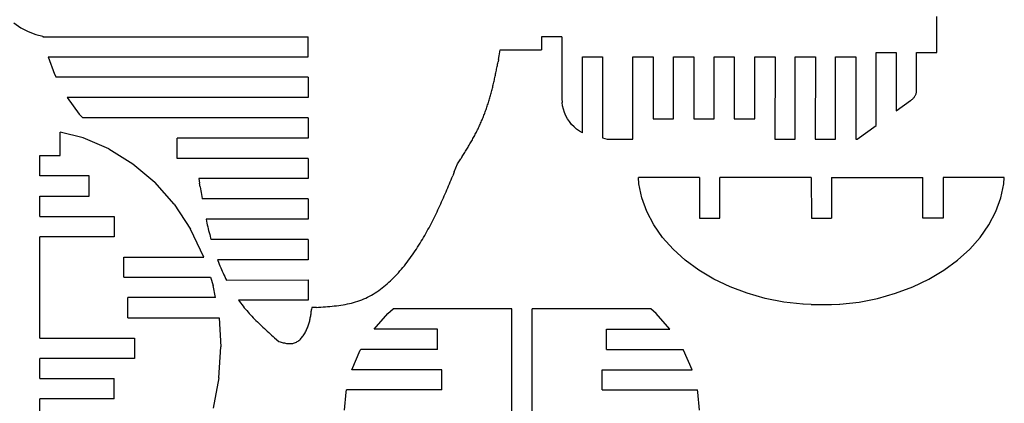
# Model space of a CAD drawing. Header units: inches. Extents: x -293 to 209, y -165 to 155.
# Tile 8 of 9: x 63 to 209, y -50 to 6. Entities that reach past the tile are written whole.
import ezdxf

# ---------------------------------------------------------------- set-up
doc = ezdxf.new("R2010")
doc.units = ezdxf.units.IN
doc.header["$MEASUREMENT"] = 0

msp = doc.modelspace()

# ---------------------------------------------------------------- linework, layer by layer
for p, q in [((62.51, 5.88), (63.55, 5.16)), ((198.99, 1.52), (198.99, 6.84)), ((63.55, 5.16), (64.63, 4.59)), ((64.63, 4.59), (65.75, 4.17)), ((65.75, 4.17), (66.77, 3.92)), ((66.77, 3.92), (66.78, 3.88)), ((66.78, 3.88), (66.79, 3.84)), ((66.79, 3.84), (106.05, 3.84)), ((106.05, 0.84), (106.05, 3.84)), ((140.55, 3.84), (140.55, 1.92)), ((143.55, 3.84), (140.55, 3.84)), ((143.55, 3.84), (143.55, -5.36)), ((134.26, 1.02), (134.43, 1.92)), ((134.43, 1.92), (140.55, 1.92)), ((190.01, 1.52), (193, 1.52)), ((190.01, -9.28), (190.01, 1.52)), ((193, 1.52), (193, -7.11)), ((196, 1.52), (198.99, 1.52)), ((196, -4.11), (196, 1.52)), ((67.59, 0.84), (68.53, -1.71)), ((67.59, 0.84), (106.05, 0.84)), ((134.07, -0.05), (134.1, 0.13)), ((134.17, 0.49), (134.1, 0.13)), ((134.17, 0.49), (134.26, 1.02)), ((146.57, 0.85), (149.56, 0.85)), ((146.59, -10.39), (146.57, 0.85)), ((149.56, 0.85), (149.56, -11.1)), ((154.05, 0.85), (157.05, 0.85)), ((154.05, -11.3), (154.05, 0.85)), ((157.05, 0.85), (157.05, -8.3)), ((160.05, 0.85), (163.04, 0.85)), ((160.05, -8.3), (160.05, 0.85)), ((163.04, 0.85), (163.04, -8.3)), ((166.04, 0.85), (169.04, 0.85)), ((166.04, -8.3), (166.04, 0.85)), ((169.04, 0.85), (169.04, -8.3)), ((172.08, 0.85), (175.07, 0.85)), ((172.08, -8.3), (172.08, 0.85)), ((175.07, 0.85), (175.05, -11.3)), ((178.05, 0.85), (181.04, 0.85)), ((178.05, -11.3), (178.05, 0.85)), ((181.04, 0.85), (181.02, -11.3)), ((184.01, 0.85), (187.01, 0.85)), ((184.01, -11.3), (184.01, 0.85)), ((187.01, 0.85), (186.99, -11.3)), ((133.79, -1.48), (133.82, -1.3)), ((133.82, -1.3), (133.86, -1.12)), ((133.86, -1.12), (133.89, -0.94)), ((133.89, -0.94), (133.93, -0.77)), ((133.93, -0.77), (133.96, -0.59)), ((133.96, -0.59), (134, -0.41)), ((134, -0.41), (134.03, -0.23)), ((134.03, -0.23), (134.07, -0.05)), ((68.53, -1.71), (68.77, -2.16)), ((106.05, -2.16), (68.77, -2.16)), ((106.05, -2.16), (106.05, -5.16)), ((133.44, -3.08), (133.48, -2.9)), ((133.48, -2.9), (133.52, -2.72)), ((133.52, -2.72), (133.56, -2.55)), ((133.56, -2.55), (133.6, -2.37)), ((133.6, -2.37), (133.64, -2.19)), ((133.64, -2.19), (133.68, -2.01)), ((133.68, -2.01), (133.71, -1.84)), ((133.71, -1.84), (133.75, -1.66)), ((133.75, -1.66), (133.79, -1.48)), ((133.08, -4.49), (133.13, -4.32)), ((133.13, -4.32), (133.18, -4.14)), ((133.18, -4.14), (133.22, -3.96)), ((133.22, -3.96), (133.27, -3.79)), ((133.27, -3.79), (133.31, -3.61)), ((133.31, -3.61), (133.35, -3.43)), ((133.35, -3.43), (133.4, -3.26)), ((133.4, -3.26), (133.44, -3.08)), ((195.97, -4.41), (195.98, -4.32)), ((195.98, -4.32), (195.99, -4.21)), ((195.99, -4.21), (196, -4.11)), ((70.41, -5.16), (72.17, -7.61)), ((106.05, -5.16), (70.41, -5.16)), ((132.68, -5.9), (132.73, -5.72)), ((132.73, -5.72), (132.78, -5.55)), ((132.78, -5.55), (132.84, -5.37)), ((132.84, -5.37), (132.89, -5.2)), ((132.89, -5.2), (132.94, -5.02)), ((132.94, -5.02), (132.99, -4.85)), ((132.99, -4.85), (133.04, -4.67)), ((133.04, -4.67), (133.08, -4.49)), ((143.55, -5.36), (143.57, -5.88)), ((193, -7.11), (195.09, -5.6)), ((195.09, -5.6), (195.19, -5.53)), ((195.19, -5.53), (195.29, -5.45)), ((195.29, -5.45), (195.38, -5.38)), ((195.38, -5.38), (195.47, -5.3)), ((195.47, -5.3), (195.55, -5.22)), ((195.55, -5.22), (195.62, -5.14)), ((195.62, -5.14), (195.68, -5.05)), ((195.68, -5.05), (195.74, -4.97)), ((195.74, -4.97), (195.8, -4.88)), ((195.8, -4.88), (195.84, -4.79)), ((195.84, -4.79), (195.88, -4.7)), ((195.88, -4.7), (195.92, -4.61)), ((195.92, -4.61), (195.95, -4.51)), ((195.95, -4.51), (195.97, -4.41)), ((132.15, -7.45), (132.21, -7.28)), ((132.21, -7.28), (132.27, -7.11)), ((132.27, -7.11), (132.33, -6.93)), ((132.33, -6.93), (132.39, -6.76)), ((132.39, -6.76), (132.45, -6.59)), ((132.45, -6.59), (132.51, -6.42)), ((132.51, -6.42), (132.57, -6.24)), ((132.57, -6.24), (132.62, -6.07)), ((132.62, -6.07), (132.68, -5.9)), ((143.64, -6.39), (143.57, -5.88)), ((143.76, -6.89), (143.64, -6.39)), ((143.92, -7.38), (143.76, -6.89)), ((72.17, -7.61), (72.7, -8.16)), ((106.05, -8.16), (72.7, -8.16)), ((106.05, -8.16), (106.05, -11.16)), ((131.61, -8.8), (131.68, -8.63)), ((131.68, -8.63), (131.75, -8.47)), ((131.75, -8.47), (131.82, -8.3)), ((131.82, -8.3), (131.89, -8.13)), ((131.89, -8.13), (131.95, -7.96)), ((131.95, -7.96), (132.02, -7.79)), ((132.02, -7.79), (132.08, -7.62)), ((132.08, -7.62), (132.15, -7.45)), ((144.12, -7.85), (143.92, -7.38)), ((144.37, -8.3), (144.12, -7.85)), ((144.65, -8.73), (144.37, -8.3)), ((144.98, -9.13), (144.65, -8.73)), ((157.05, -8.3), (160.05, -8.3)), ((163.04, -8.3), (166.04, -8.3)), ((169.04, -8.3), (172.08, -8.3)), ((130.91, -10.28), (130.99, -10.12)), ((130.99, -10.12), (131.07, -9.96)), ((131.07, -9.96), (131.15, -9.79)), ((131.15, -9.79), (131.23, -9.63)), ((131.23, -9.63), (131.31, -9.46)), ((131.31, -9.46), (131.38, -9.3)), ((131.38, -9.3), (131.46, -9.13)), ((131.46, -9.13), (131.53, -8.97)), ((131.53, -8.97), (131.61, -8.8)), ((145.34, -9.5), (144.98, -9.13)), ((145.73, -9.83), (145.34, -9.5)), ((146.15, -10.13), (145.73, -9.83)), ((146.59, -10.39), (146.15, -10.13)), ((187.22, -11.3), (190.01, -9.28)), ((72.74, -11.14), (69.35, -10.3)), ((69.35, -13.76), (69.35, -10.3)), ((76.53, -12.75), (72.74, -11.14)), ((86.64, -14.16), (86.64, -11.16)), ((106.05, -11.16), (86.64, -11.16)), ((130.13, -11.72), (130.22, -11.56)), ((130.22, -11.56), (130.31, -11.4)), ((130.31, -11.4), (130.4, -11.24)), ((130.4, -11.24), (130.49, -11.08)), ((130.49, -11.08), (130.57, -10.92)), ((130.57, -10.92), (130.66, -10.76)), ((130.66, -10.76), (130.74, -10.6)), ((130.74, -10.6), (130.83, -10.44)), ((130.83, -10.44), (130.91, -10.28)), ((149.56, -11.1), (150.22, -11.3)), ((150.22, -11.3), (154.05, -11.3)), ((175.05, -11.3), (178.05, -11.3)), ((181.02, -11.3), (184.01, -11.3)), ((186.99, -11.3), (187.22, -11.3)), ((76.53, -12.75), (80.09, -14.95)), ((129.29, -13.12), (129.38, -12.97)), ((129.38, -12.97), (129.48, -12.81)), ((129.48, -12.81), (129.57, -12.66)), ((129.57, -12.66), (129.67, -12.5)), ((129.67, -12.5), (129.76, -12.35)), ((129.76, -12.35), (129.85, -12.19)), ((129.85, -12.19), (129.95, -12.03)), ((129.95, -12.03), (130.04, -11.88)), ((130.04, -11.88), (130.13, -11.72)), ((66.35, -16.76), (66.35, -13.76)), ((66.35, -13.76), (69.35, -13.76)), ((106.05, -14.16), (86.64, -14.16)), ((106.05, -14.16), (106.05, -17.16)), ((128.12, -14.98), (128.61, -14.21)), ((128.8, -13.9), (128.61, -14.21)), ((128.8, -13.9), (128.9, -13.74)), ((128.9, -13.74), (129, -13.59)), ((129, -13.59), (129.1, -13.43)), ((129.1, -13.43), (129.19, -13.28)), ((129.19, -13.28), (129.29, -13.12)), ((80.09, -14.95), (83.33, -17.7)), ((127.64, -16.16), (128.12, -14.98)), ((73.65, -16.76), (66.35, -16.76)), ((73.65, -19.76), (73.65, -16.76)), ((106.05, -17.16), (89.85, -17.16)), ((89.85, -17.16), (89.95, -17.82)), ((127.03, -17.65), (127.15, -17.35)), ((127.15, -17.35), (127.27, -17.06)), ((127.27, -17.06), (127.4, -16.76)), ((127.64, -16.16), (127.4, -16.76)), ((154.94, -17.95), (154.88, -17.01)), ((163.92, -17.01), (154.88, -17.01)), ((163.92, -17.01), (163.92, -23.01)), ((180.42, -17.01), (166.92, -17.01)), ((166.92, -23.01), (166.92, -17.01)), ((180.42, -17.01), (180.44, -22.99)), ((183.42, -17.01), (183.41, -22.99)), ((183.42, -17.01), (196.92, -17.01)), ((196.92, -23.01), (196.92, -17.01)), ((199.92, -17.01), (199.92, -23.01)), ((208.97, -17.01), (199.92, -17.01)), ((208.9, -17.95), (208.97, -17.01)), ((86.19, -20.95), (83.33, -17.7)), ((90.04, -18.38), (89.95, -17.82)), ((90.04, -18.38), (90.09, -18.67)), ((90.09, -18.67), (90.14, -18.95)), ((126.41, -19.13), (126.53, -18.84)), ((126.53, -18.84), (126.66, -18.54)), ((126.66, -18.54), (126.78, -18.24)), ((126.78, -18.24), (126.91, -17.95)), ((126.91, -17.95), (127.03, -17.65)), ((155.39, -20.02), (154.94, -17.95)), ((208.46, -20.02), (208.9, -17.95)), ((66.35, -22.76), (66.35, -19.76)), ((66.35, -19.76), (73.65, -19.76)), ((90.14, -18.95), (90.18, -19.23)), ((90.18, -19.23), (90.23, -19.51)), ((90.23, -19.51), (90.28, -19.8)), ((90.28, -19.8), (90.33, -20.08)), ((90.33, -20.08), (90.34, -20.16)), ((106.05, -20.16), (90.34, -20.16)), ((106.05, -20.16), (106.05, -23.16)), ((125.76, -20.61), (125.89, -20.31)), ((125.89, -20.31), (126.02, -20.02)), ((126.02, -20.02), (126.15, -19.72)), ((126.15, -19.72), (126.28, -19.43)), ((126.28, -19.43), (126.41, -19.13)), ((156.13, -22.04), (155.39, -20.02)), ((207.72, -22.04), (208.46, -20.02)), ((86.19, -20.95), (88.61, -24.63)), ((125.08, -22.08), (125.22, -21.79)), ((125.22, -21.79), (125.36, -21.49)), ((125.36, -21.49), (125.49, -21.2)), ((125.49, -21.2), (125.63, -20.9)), ((125.63, -20.9), (125.76, -20.61)), ((66.35, -22.76), (77.35, -22.76)), ((77.35, -22.76), (77.35, -25.76)), ((106.05, -23.16), (90.92, -23.17)), ((90.92, -23.17), (90.99, -23.46)), ((124.36, -23.54), (124.51, -23.25)), ((124.51, -23.25), (124.65, -22.96)), ((124.65, -22.96), (124.8, -22.67)), ((124.8, -22.67), (124.94, -22.37)), ((124.94, -22.37), (125.08, -22.08)), ((157.15, -24), (156.13, -22.04)), ((163.92, -23.01), (166.92, -23.01)), ((180.44, -22.99), (183.41, -22.99)), ((199.92, -23.01), (196.92, -23.01)), ((206.7, -24), (207.72, -22.04)), ((90.59, -28.76), (88.61, -24.63)), ((90.99, -23.46), (91.05, -23.74)), ((91.05, -23.74), (91.11, -24.01)), ((91.11, -24.01), (91.18, -24.29)), ((91.18, -24.29), (91.24, -24.57)), ((91.24, -24.57), (91.31, -24.85)), ((123.58, -25), (123.74, -24.71)), ((123.74, -24.71), (123.9, -24.42)), ((123.9, -24.42), (124.05, -24.13)), ((124.05, -24.13), (124.21, -23.83)), ((124.21, -23.83), (124.36, -23.54)), ((158.44, -25.86), (157.15, -24)), ((205.4, -25.86), (206.7, -24)), ((66.35, -40.76), (66.35, -25.76)), ((77.35, -25.76), (66.35, -25.76)), ((91.31, -24.85), (91.38, -25.13)), ((91.38, -25.13), (91.46, -25.41)), ((91.46, -25.41), (91.53, -25.69)), ((91.53, -25.69), (91.6, -25.97)), ((91.6, -25.97), (91.66, -26.16)), ((106.05, -26.16), (91.66, -26.16)), ((106.05, -26.16), (106.05, -29.16)), ((122.75, -26.44), (122.92, -26.15)), ((122.92, -26.15), (123.09, -25.86)), ((123.09, -25.86), (123.26, -25.57)), ((123.26, -25.57), (123.42, -25.29)), ((123.42, -25.29), (123.58, -25)), ((160, -27.62), (158.44, -25.86)), ((203.85, -27.62), (205.4, -25.86)), ((121.84, -27.86), (122.03, -27.58)), ((122.03, -27.58), (122.21, -27.29)), ((122.21, -27.29), (122.39, -27.01)), ((122.39, -27.01), (122.57, -26.72)), ((122.57, -26.72), (122.75, -26.44)), ((161.79, -29.25), (160, -27.62)), ((202.06, -29.25), (203.85, -27.62)), ((78.75, -31.76), (78.75, -28.76)), ((78.75, -28.76), (90.59, -28.76)), ((120.87, -29.25), (121.07, -28.98)), ((121.07, -28.98), (121.27, -28.7)), ((121.27, -28.7), (121.46, -28.42)), ((121.46, -28.42), (121.65, -28.14)), ((121.65, -28.14), (121.84, -27.86)), ((92.63, -29.16), (92.67, -29.27)), ((106.05, -29.16), (92.63, -29.16)), ((92.67, -29.27), (92.77, -29.54)), ((92.77, -29.54), (92.88, -29.81)), ((92.88, -29.81), (92.98, -30.08)), ((92.98, -30.08), (93.09, -30.34)), ((93.09, -30.34), (93.21, -30.61)), ((119.82, -30.58), (120.03, -30.32)), ((120.03, -30.32), (120.25, -30.06)), ((120.25, -30.06), (120.46, -29.79)), ((120.46, -29.79), (120.66, -29.52)), ((120.66, -29.52), (120.87, -29.25)), ((163.8, -30.73), (161.79, -29.25)), ((200.04, -30.73), (202.06, -29.25)), ((78.75, -31.76), (91.57, -31.76)), ((91.57, -31.76), (91.97, -32.97)), ((93.21, -30.61), (93.32, -30.88)), ((93.32, -30.88), (93.44, -31.14)), ((93.44, -31.14), (93.56, -31.4)), ((93.56, -31.4), (93.68, -31.66)), ((93.68, -31.66), (93.81, -31.92)), ((93.81, -31.92), (93.94, -32.18)), ((118.45, -32.05), (118.69, -31.81)), ((118.69, -31.81), (118.92, -31.57)), ((118.92, -31.57), (119.15, -31.33)), ((119.15, -31.33), (119.38, -31.08)), ((119.38, -31.08), (119.6, -30.83)), ((119.6, -30.83), (119.82, -30.58)), ((166.02, -32.04), (163.8, -30.73)), ((197.83, -32.04), (200.04, -30.73)), ((92.31, -34.76), (91.97, -32.97)), ((93.94, -32.18), (106.05, -32.16)), ((106.05, -32.16), (106.05, -35.16)), ((116.72, -33.53), (116.98, -33.34)), ((116.98, -33.34), (117.23, -33.14)), ((117.23, -33.14), (117.48, -32.93)), ((117.48, -32.93), (117.73, -32.72)), ((117.73, -32.72), (117.97, -32.5)), ((117.97, -32.5), (118.22, -32.28)), ((118.22, -32.28), (118.45, -32.05)), ((168.41, -33.18), (166.02, -32.04)), ((170.95, -34.13), (168.41, -33.18)), ((192.9, -34.13), (195.44, -33.18)), ((195.44, -33.18), (197.83, -32.04)), ((92.31, -34.76), (79.35, -34.76)), ((79.35, -37.76), (79.35, -34.76)), ((114.24, -34.97), (114.53, -34.84)), ((114.53, -34.84), (114.82, -34.7)), ((114.82, -34.7), (115.1, -34.56)), ((115.1, -34.56), (115.38, -34.41)), ((115.38, -34.41), (115.65, -34.25)), ((115.65, -34.25), (115.92, -34.08)), ((115.92, -34.08), (116.19, -33.9)), ((116.19, -33.9), (116.46, -33.72)), ((116.46, -33.72), (116.72, -33.53)), ((173.61, -34.88), (170.95, -34.13)), ((176.36, -35.43), (173.61, -34.88)), ((187.49, -35.43), (190.24, -34.88)), ((190.24, -34.88), (192.9, -34.13)), ((95.71, -35.13), (95.73, -35.16)), ((95.73, -35.16), (95.88, -35.36)), ((106.05, -35.16), (95.73, -35.16)), ((95.88, -35.36), (96.05, -35.59)), ((96.05, -35.59), (96.22, -35.81)), ((96.22, -35.81), (96.4, -36.03)), ((96.4, -36.03), (96.58, -36.26)), ((96.58, -36.26), (96.76, -36.47)), ((106.57, -36.25), (106.53, -36.55)), ((107.24, -36.21), (106.57, -36.25)), ((107.24, -36.21), (107.57, -36.19)), ((107.57, -36.19), (107.91, -36.17)), ((107.91, -36.17), (108.24, -36.15)), ((108.24, -36.15), (108.57, -36.13)), ((108.57, -36.13), (108.9, -36.1)), ((108.9, -36.1), (109.23, -36.08)), ((109.23, -36.08), (109.56, -36.04)), ((109.56, -36.04), (109.89, -36.01)), ((109.89, -36.01), (110.22, -35.97)), ((110.22, -35.97), (110.54, -35.93)), ((110.54, -35.93), (110.86, -35.88)), ((110.86, -35.88), (111.18, -35.83)), ((111.18, -35.83), (111.5, -35.78)), ((111.5, -35.78), (111.82, -35.71)), ((111.82, -35.71), (112.13, -35.65)), ((112.13, -35.65), (112.44, -35.57)), ((112.44, -35.57), (112.75, -35.49)), ((112.75, -35.49), (113.05, -35.4)), ((113.05, -35.4), (113.36, -35.31)), ((113.36, -35.31), (113.66, -35.2)), ((113.66, -35.2), (113.95, -35.09)), ((113.95, -35.09), (114.24, -34.97)), ((179.18, -35.75), (176.36, -35.43)), ((179.25, -35.75), (179.18, -35.75)), ((180.42, -35.8), (179.25, -35.75)), ((180.42, -35.8), (183.42, -35.8)), ((183.42, -35.8), (184.59, -35.75)), ((184.59, -35.75), (184.67, -35.75)), ((184.67, -35.75), (187.49, -35.43)), ((79.35, -37.76), (92.85, -37.76)), ((92.85, -37.76), (93.12, -42.04)), ((96.76, -36.47), (96.95, -36.69)), ((96.95, -36.69), (97.13, -36.91)), ((97.13, -36.91), (97.32, -37.12)), ((97.32, -37.12), (97.52, -37.33)), ((97.52, -37.33), (97.71, -37.54)), ((97.71, -37.54), (97.91, -37.75)), ((97.91, -37.75), (98.11, -37.95)), ((106.31, -37.91), (106.34, -37.76)), ((106.34, -37.76), (106.37, -37.61)), ((106.37, -37.61), (106.4, -37.45)), ((106.4, -37.45), (106.42, -37.3)), ((106.42, -37.3), (106.45, -37.15)), ((106.45, -37.15), (106.47, -37)), ((106.47, -37), (106.49, -36.85)), ((106.49, -36.85), (106.51, -36.7)), ((106.51, -36.7), (106.53, -36.55)), ((115.78, -39.44), (117.8, -37.11)), ((117.8, -37.11), (118.58, -36.44)), ((136.15, -36.44), (118.58, -36.44)), ((136.15, -54.44), (136.15, -36.44)), ((139.15, -54.44), (139.15, -36.44)), ((156.71, -36.44), (139.15, -36.44)), ((157.49, -37.11), (156.71, -36.44)), ((159.51, -39.44), (157.49, -37.11)), ((98.11, -37.95), (98.31, -38.15)), ((98.31, -38.15), (98.51, -38.36)), ((98.51, -38.36), (98.72, -38.56)), ((98.72, -38.56), (98.93, -38.76)), ((98.93, -38.76), (99.13, -38.96)), ((99.13, -38.96), (99.34, -39.16)), ((99.34, -39.16), (99.55, -39.35)), ((105.85, -39.4), (105.92, -39.25)), ((105.92, -39.25), (105.97, -39.1)), ((105.97, -39.1), (106.03, -38.95)), ((106.03, -38.95), (106.08, -38.81)), ((106.08, -38.81), (106.12, -38.66)), ((106.12, -38.66), (106.17, -38.51)), ((106.17, -38.51), (106.21, -38.36)), ((106.21, -38.36), (106.25, -38.21)), ((106.25, -38.21), (106.28, -38.06)), ((106.28, -38.06), (106.31, -37.91)), ((66.35, -40.76), (80.35, -40.76)), ((80.35, -40.76), (80.35, -43.76)), ((99.55, -39.35), (99.77, -39.55)), ((99.77, -39.55), (99.98, -39.74)), ((99.98, -39.74), (100.19, -39.94)), ((100.19, -39.94), (100.41, -40.13)), ((100.41, -40.13), (100.62, -40.33)), ((100.62, -40.33), (100.84, -40.52)), ((100.84, -40.52), (101.05, -40.71)), ((101.05, -40.71), (101.7, -41.29)), ((104.99, -40.79), (105.1, -40.67)), ((105.1, -40.67), (105.2, -40.54)), ((105.2, -40.54), (105.3, -40.41)), ((105.3, -40.41), (105.39, -40.27)), ((105.39, -40.27), (105.48, -40.13)), ((105.48, -40.13), (105.56, -39.99)), ((105.56, -39.99), (105.64, -39.84)), ((105.64, -39.84), (105.72, -39.7)), ((105.72, -39.7), (105.79, -39.55)), ((105.79, -39.55), (105.85, -39.4)), ((125.15, -39.44), (115.78, -39.44)), ((125.15, -42.44), (125.15, -39.44)), ((150.15, -39.44), (159.51, -39.44)), ((150.15, -42.44), (150.15, -39.44)), ((92.83, -46.63), (93.12, -42.04)), ((101.7, -41.29), (101.87, -41.33)), ((101.87, -41.33), (102.03, -41.37)), ((102.03, -41.37), (102.19, -41.41)), ((102.19, -41.41), (102.35, -41.45)), ((102.35, -41.45), (102.51, -41.48)), ((102.51, -41.48), (102.67, -41.51)), ((102.67, -41.51), (102.83, -41.54)), ((102.83, -41.54), (102.99, -41.56)), ((102.99, -41.56), (103.14, -41.57)), ((103.14, -41.57), (103.29, -41.58)), ((103.29, -41.58), (103.44, -41.58)), ((103.44, -41.58), (103.59, -41.57)), ((103.59, -41.57), (103.74, -41.55)), ((103.74, -41.55), (103.88, -41.52)), ((103.88, -41.52), (104.02, -41.48)), ((104.02, -41.48), (104.15, -41.43)), ((104.15, -41.43), (104.28, -41.36)), ((104.28, -41.36), (104.41, -41.29)), ((104.41, -41.29), (104.54, -41.21)), ((104.54, -41.21), (104.66, -41.12)), ((104.66, -41.12), (104.77, -41.01)), ((104.77, -41.01), (104.89, -40.91)), ((104.89, -40.91), (104.99, -40.79)), ((112.5, -45.44), (113.74, -42.57)), ((113.74, -42.57), (113.82, -42.44)), ((125.15, -42.44), (113.82, -42.44)), ((150.15, -42.44), (161.47, -42.44)), ((161.55, -42.57), (161.47, -42.44)), ((162.79, -45.44), (161.55, -42.57)), ((66.35, -46.76), (66.35, -43.76)), ((80.35, -43.76), (66.35, -43.76)), ((125.8, -45.44), (112.5, -45.44)), ((125.8, -48.44), (125.8, -45.44)), ((149.49, -45.44), (162.79, -45.44)), ((149.49, -48.44), (149.49, -45.44)), ((66.35, -46.76), (77.35, -46.76)), ((77.35, -49.76), (77.35, -46.76)), ((92.83, -46.63), (91.97, -51.12)), ((111.41, -51.44), (111.63, -48.78)), ((111.63, -48.78), (111.71, -48.44)), ((125.8, -48.44), (111.71, -48.44)), ((149.49, -48.44), (163.58, -48.44)), ((163.66, -48.78), (163.58, -48.44)), ((163.88, -51.44), (163.66, -48.78)), ((77.35, -49.76), (66.35, -49.76)), ((66.35, -52.76), (66.35, -49.76))]:
    msp.add_line(p, q)

doc.saveas('drawing.dxf')
